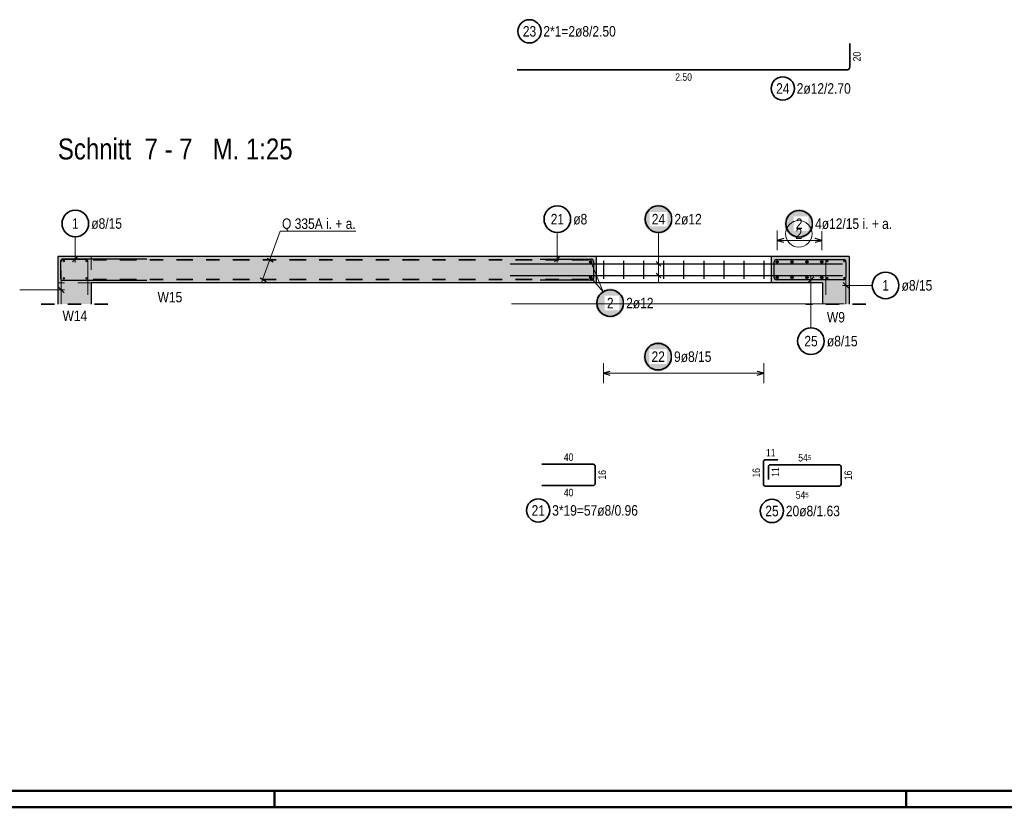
# Model space of a CAD drawing. Header units: millimetres. Extents: x -12.7 to 49.1, y -8.7 to 26.3.
# Tile 6 of 35: x 13.3 to 20.7, y 0 to 5.9. Entities that reach past the tile are written whole.
import ezdxf

# ---------------------------------------------------------------- set-up
doc = ezdxf.new("R2010")
doc.units = ezdxf.units.MM
doc.linetypes.add('DASHDOT', pattern=[1, 0.5, -0.25, 0, -0.25])
doc.linetypes.add('HIDDEN', pattern=[0.375, 0.25, -0.125])
doc.layers.add('nplo Bewehrung', color=7, linetype='Continuous', lineweight=20)
doc.styles.add('Arial Narrow', font='ARIALN.TTF')

msp = doc.modelspace()

# ---------------------------------------------------------------- hatches: boundary and pattern name
at = {"lineweight": 25, "true_color": 0xffffff}
for points in [[(18.2469, 4.4233), (18.2468, 4.4271), (18.2466, 4.4309), (18.2463, 4.4348), (18.2458, 4.4386), (18.2452, 4.4424), (18.2444, 4.4461), (18.2436, 4.4499), (18.2426, 4.4536), (18.2415, 4.4573), (18.2402, 4.4609), (18.2388, 4.4645), (18.2373, 4.468), (18.2357, 4.4715), (18.234, 4.4749), (18.2321, 4.4783), (18.2301, 4.4816), (18.228, 4.4848), (18.2258, 4.4879), (18.2235, 4.491), (18.2211, 4.494), (18.2186, 4.4969), (18.216, 4.4997), (18.2133, 4.5024), (18.2105, 4.505), (18.2076, 4.5075), (18.2046, 4.5099), (18.2015, 4.5123), (18.1984, 4.5145), (18.1951, 4.5165), (18.1919, 4.5185), (18.1885, 4.5204), (18.1851, 4.5221), (18.1816, 4.5238), (18.1781, 4.5253), (18.1745, 4.5266), (18.1708, 4.5279), (18.1672, 4.529), (18.1635, 4.53), (18.1597, 4.5309), (18.156, 4.5316), (18.1522, 4.5322), (18.1484, 4.5327), (18.1445, 4.533), (18.1407, 4.5332), (18.1369, 4.5333), (18.133, 4.5332), (18.1292, 4.533), (18.1254, 4.5327), (18.1215, 4.5322), (18.1178, 4.5316), (18.114, 4.5309), (18.1102, 4.53), (18.1065, 4.529), (18.1029, 4.5279), (18.0992, 4.5266), (18.0956, 4.5253), (18.0921, 4.5238), (18.0886, 4.5221), (18.0852, 4.5204), (18.0819, 4.5185), (18.0786, 4.5165), (18.0753, 4.5145), (18.0722, 4.5123), (18.0691, 4.5099), (18.0661, 4.5075), (18.0632, 4.505), (18.0604, 4.5024), (18.0577, 4.4997), (18.0551, 4.4969), (18.0526, 4.494), (18.0502, 4.491), (18.0479, 4.4879), (18.0457, 4.4848), (18.0436, 4.4816), (18.0416, 4.4783), (18.0397, 4.4749), (18.038, 4.4715), (18.0364, 4.468), (18.0349, 4.4645), (18.0335, 4.4609), (18.0322, 4.4573), (18.0311, 4.4536), (18.0301, 4.4499), (18.0293, 4.4461), (18.0285, 4.4424), (18.0279, 4.4386), (18.0275, 4.4348), (18.0271, 4.4309), (18.0269, 4.4271), (18.0269, 4.4233), (18.0269, 4.4194), (18.0271, 4.4156), (18.0275, 4.4118), (18.0279, 4.408), (18.0285, 4.4042), (18.0293, 4.4004), (18.0301, 4.3967), (18.0311, 4.3929), (18.0322, 4.3893), (18.0335, 4.3856), (18.0349, 4.3821), (18.0364, 4.3785), (18.038, 4.375), (18.0397, 4.3716), (18.0416, 4.3683), (18.0436, 4.365), (18.0457, 4.3618), (18.0479, 4.3586), (18.0502, 4.3555), (18.0526, 4.3526), (18.0551, 4.3497), (18.0577, 4.3469), (18.0604, 4.3441), (18.0632, 4.3415), (18.0661, 4.339), (18.0691, 4.3366), (18.0722, 4.3343), (18.0753, 4.3321), (18.0786, 4.33), (18.0819, 4.328), (18.0852, 4.3261), (18.0886, 4.3244), (18.0921, 4.3228), (18.0956, 4.3213), (18.0992, 4.3199), (18.1029, 4.3186), (18.1065, 4.3175), (18.1102, 4.3165), (18.114, 4.3157), (18.1178, 4.3149), (18.1215, 4.3143), (18.1254, 4.3139), (18.1292, 4.3135), (18.133, 4.3133), (18.1369, 4.3133), (18.1407, 4.3133), (18.1445, 4.3135), (18.1484, 4.3139), (18.1522, 4.3143), (18.156, 4.3149), (18.1597, 4.3157), (18.1635, 4.3165), (18.1672, 4.3175), (18.1708, 4.3186), (18.1745, 4.3199), (18.1781, 4.3213), (18.1816, 4.3228), (18.1851, 4.3244), (18.1885, 4.3261), (18.1919, 4.328), (18.1951, 4.33), (18.1984, 4.3321), (18.2015, 4.3343), (18.2046, 4.3366), (18.2076, 4.339), (18.2105, 4.3415), (18.2133, 4.3441), (18.216, 4.3469), (18.2186, 4.3497), (18.2211, 4.3526), (18.2235, 4.3555), (18.2258, 4.3586), (18.228, 4.3618), (18.2301, 4.365), (18.2321, 4.3683), (18.234, 4.3716), (18.2357, 4.375), (18.2373, 4.3785), (18.2388, 4.3821), (18.2402, 4.3856), (18.2415, 4.3893), (18.2426, 4.3929), (18.2436, 4.3967), (18.2444, 4.4004), (18.2452, 4.4042), (18.2458, 4.408), (18.2463, 4.4118), (18.2466, 4.4156)], [(19.3049, 4.389), (19.3049, 4.3928), (19.3047, 4.3967), (19.3043, 4.4005), (19.3039, 4.4043), (19.3033, 4.4081), (19.3025, 4.4119), (19.3017, 4.4156), (19.3007, 4.4193), (19.2996, 4.423), (19.2983, 4.4266), (19.2969, 4.4302), (19.2954, 4.4337), (19.2938, 4.4372), (19.2921, 4.4406), (19.2902, 4.444), (19.2882, 4.4473), (19.2861, 4.4505), (19.2839, 4.4537), (19.2816, 4.4567), (19.2792, 4.4597), (19.2767, 4.4626), (19.2741, 4.4654), (19.2714, 4.4681), (19.2685, 4.4707), (19.2656, 4.4733), (19.2627, 4.4757), (19.2596, 4.478), (19.2565, 4.4802), (19.2532, 4.4823), (19.2499, 4.4843), (19.2466, 4.4861), (19.2432, 4.4879), (19.2397, 4.4895), (19.2361, 4.491), (19.2326, 4.4924), (19.2289, 4.4936), (19.2253, 4.4947), (19.2216, 4.4957), (19.2178, 4.4966), (19.214, 4.4973), (19.2103, 4.4979), (19.2064, 4.4984), (19.2026, 4.4987), (19.1988, 4.4989), (19.1949, 4.499), (19.1911, 4.4989), (19.1873, 4.4987), (19.1834, 4.4984), (19.1796, 4.4979), (19.1758, 4.4973), (19.1721, 4.4966), (19.1683, 4.4957), (19.1646, 4.4947), (19.161, 4.4936), (19.1573, 4.4924), (19.1537, 4.491), (19.1502, 4.4895), (19.1467, 4.4879), (19.1433, 4.4861), (19.1399, 4.4843), (19.1367, 4.4823), (19.1334, 4.4802), (19.1303, 4.478), (19.1272, 4.4757), (19.1242, 4.4733), (19.1213, 4.4707), (19.1185, 4.4681), (19.1158, 4.4654), (19.1132, 4.4626), (19.1107, 4.4597), (19.1083, 4.4567), (19.106, 4.4537), (19.1037, 4.4505), (19.1017, 4.4473), (19.0997, 4.444), (19.0978, 4.4406), (19.0961, 4.4372), (19.0945, 4.4337), (19.093, 4.4302), (19.0916, 4.4266), (19.0903, 4.423), (19.0892, 4.4193), (19.0882, 4.4156), (19.0873, 4.4119), (19.0866, 4.4081), (19.086, 4.4043), (19.0855, 4.4005), (19.0852, 4.3967), (19.085, 4.3928), (19.0849, 4.389), (19.085, 4.3852), (19.0852, 4.3813), (19.0855, 4.3775), (19.086, 4.3737), (19.0866, 4.3699), (19.0873, 4.3661), (19.0882, 4.3624), (19.0892, 4.3587), (19.0903, 4.355), (19.0916, 4.3514), (19.093, 4.3478), (19.0945, 4.3443), (19.0961, 4.3408), (19.0978, 4.3374), (19.0997, 4.334), (19.1017, 4.3307), (19.1037, 4.3275), (19.106, 4.3243), (19.1083, 4.3213), (19.1107, 4.3183), (19.1132, 4.3154), (19.1158, 4.3126), (19.1185, 4.3099), (19.1213, 4.3073), (19.1242, 4.3047), (19.1272, 4.3023), (19.1303, 4.3), (19.1334, 4.2978), (19.1367, 4.2957), (19.1399, 4.2937), (19.1433, 4.2919), (19.1467, 4.2901), (19.1502, 4.2885), (19.1537, 4.287), (19.1573, 4.2856), (19.161, 4.2844), (19.1646, 4.2833), (19.1683, 4.2823), (19.1721, 4.2814), (19.1758, 4.2807), (19.1796, 4.2801), (19.1834, 4.2796), (19.1873, 4.2793), (19.1911, 4.2791), (19.1949, 4.279), (19.1988, 4.2791), (19.2026, 4.2793), (19.2064, 4.2796), (19.2103, 4.2801), (19.214, 4.2807), (19.2178, 4.2814), (19.2216, 4.2823), (19.2253, 4.2833), (19.2289, 4.2844), (19.2326, 4.2856), (19.2361, 4.287), (19.2397, 4.2885), (19.2432, 4.2901), (19.2466, 4.2919), (19.2499, 4.2937), (19.2532, 4.2957), (19.2565, 4.2978), (19.2596, 4.3), (19.2627, 4.3023), (19.2656, 4.3047), (19.2685, 4.3073), (19.2714, 4.3099), (19.2741, 4.3126), (19.2767, 4.3154), (19.2792, 4.3183), (19.2816, 4.3213), (19.2839, 4.3243), (19.2861, 4.3275), (19.2882, 4.3307), (19.2902, 4.334), (19.2921, 4.3374), (19.2938, 4.3408), (19.2954, 4.3443), (19.2969, 4.3478), (19.2983, 4.3514), (19.2996, 4.355), (19.3007, 4.3587), (19.3017, 4.3624), (19.3025, 4.3661), (19.3033, 4.3699), (19.3039, 4.3737), (19.3043, 4.3775), (19.3047, 4.3813)], [(18.2445, 3.389), (18.2444, 3.3928), (18.2442, 3.3967), (18.2439, 3.4005), (18.2434, 3.4043), (18.2428, 3.4081), (18.2421, 3.4119), (18.2412, 3.4156), (18.2402, 3.4193), (18.2391, 3.423), (18.2379, 3.4266), (18.2365, 3.4302), (18.235, 3.4337), (18.2334, 3.4372), (18.2316, 3.4406), (18.2298, 3.444), (18.2278, 3.4473), (18.2257, 3.4505), (18.2235, 3.4537), (18.2212, 3.4567), (18.2188, 3.4597), (18.2162, 3.4626), (18.2136, 3.4654), (18.2109, 3.4681), (18.2081, 3.4707), (18.2052, 3.4733), (18.2022, 3.4757), (18.1991, 3.478), (18.196, 3.4802), (18.1928, 3.4823), (18.1895, 3.4843), (18.1861, 3.4861), (18.1827, 3.4879), (18.1792, 3.4895), (18.1757, 3.491), (18.1721, 3.4924), (18.1685, 3.4936), (18.1648, 3.4947), (18.1611, 3.4957), (18.1574, 3.4966), (18.1536, 3.4973), (18.1498, 3.4979), (18.146, 3.4984), (18.1422, 3.4987), (18.1383, 3.4989), (18.1345, 3.499), (18.1306, 3.4989), (18.1268, 3.4987), (18.123, 3.4984), (18.1192, 3.4979), (18.1154, 3.4973), (18.1116, 3.4966), (18.1079, 3.4957), (18.1042, 3.4947), (18.1005, 3.4936), (18.0969, 3.4924), (18.0933, 3.491), (18.0897, 3.4895), (18.0863, 3.4879), (18.0828, 3.4861), (18.0795, 3.4843), (18.0762, 3.4823), (18.073, 3.4802), (18.0698, 3.478), (18.0668, 3.4757), (18.0638, 3.4733), (18.0609, 3.4707), (18.0581, 3.4681), (18.0554, 3.4654), (18.0527, 3.4626), (18.0502, 3.4597), (18.0478, 3.4567), (18.0455, 3.4537), (18.0433, 3.4505), (18.0412, 3.4473), (18.0392, 3.444), (18.0374, 3.4406), (18.0356, 3.4372), (18.034, 3.4337), (18.0325, 3.4302), (18.0311, 3.4266), (18.0299, 3.423), (18.0287, 3.4193), (18.0278, 3.4156), (18.0269, 3.4119), (18.0262, 3.4081), (18.0256, 3.4043), (18.0251, 3.4005), (18.0248, 3.3967), (18.0246, 3.3928), (18.0245, 3.389), (18.0246, 3.3852), (18.0248, 3.3813), (18.0251, 3.3775), (18.0256, 3.3737), (18.0262, 3.3699), (18.0269, 3.3661), (18.0278, 3.3624), (18.0287, 3.3587), (18.0299, 3.355), (18.0311, 3.3514), (18.0325, 3.3478), (18.034, 3.3443), (18.0356, 3.3408), (18.0374, 3.3374), (18.0392, 3.334), (18.0412, 3.3307), (18.0433, 3.3275), (18.0455, 3.3243), (18.0478, 3.3213), (18.0502, 3.3183), (18.0527, 3.3154), (18.0554, 3.3126), (18.0581, 3.3099), (18.0609, 3.3073), (18.0638, 3.3047), (18.0668, 3.3023), (18.0698, 3.3), (18.073, 3.2978), (18.0762, 3.2957), (18.0795, 3.2937), (18.0828, 3.2919), (18.0863, 3.2901), (18.0897, 3.2885), (18.0933, 3.287), (18.0969, 3.2856), (18.1005, 3.2844), (18.1042, 3.2833), (18.1079, 3.2823), (18.1116, 3.2814), (18.1154, 3.2807), (18.1192, 3.2801), (18.123, 3.2796), (18.1268, 3.2793), (18.1306, 3.2791), (18.1345, 3.279), (18.1383, 3.2791), (18.1422, 3.2793), (18.146, 3.2796), (18.1498, 3.2801), (18.1536, 3.2807), (18.1574, 3.2814), (18.1611, 3.2823), (18.1648, 3.2833), (18.1685, 3.2844), (18.1721, 3.2856), (18.1757, 3.287), (18.1792, 3.2885), (18.1827, 3.2901), (18.1861, 3.2919), (18.1895, 3.2937), (18.1928, 3.2957), (18.196, 3.2978), (18.1991, 3.3), (18.2022, 3.3023), (18.2052, 3.3047), (18.2081, 3.3073), (18.2109, 3.3099), (18.2136, 3.3126), (18.2162, 3.3154), (18.2188, 3.3183), (18.2212, 3.3213), (18.2235, 3.3243), (18.2257, 3.3275), (18.2278, 3.3307), (18.2298, 3.334), (18.2316, 3.3374), (18.2334, 3.3408), (18.235, 3.3443), (18.2365, 3.3478), (18.2379, 3.3514), (18.2391, 3.355), (18.2402, 3.3587), (18.2412, 3.3624), (18.2421, 3.3661), (18.2428, 3.3699), (18.2434, 3.3737), (18.2439, 3.3775), (18.2442, 3.3813)]]:
    msp.add_hatch(color=7, dxfattribs=at).paths.add_polyline_path(points)
at = {"lineweight": 13, "true_color": 0xd7ffd7}
for points in [[(13.8712, 4.1433), (13.8712, 3.7847), (13.6212, 3.7847), (13.6212, 4.1433)], [(17.6688, 3.9433), (13.8712, 3.9433), (13.8712, 4.1433), (17.6688, 4.1433)], [(19.3712, 4.1433), (19.3712, 3.9433), (18.9838, 3.9433), (18.9838, 4.1433)], [(19.5712, 4.1433), (19.5712, 3.7847), (19.3712, 3.7847), (19.3712, 4.1433)]]:
    msp.add_hatch(color=254, dxfattribs=at).paths.add_polyline_path(points)
at = {"lineweight": 50, "true_color": 0xffffff}
msp.add_hatch(color=7, dxfattribs=at).paths.add_polyline_path([(17.8844, 3.7922), (17.8843, 3.7961), (17.8841, 3.7999), (17.8838, 3.8037), (17.8833, 3.8075), (17.8827, 3.8113), (17.882, 3.8151), (17.8811, 3.8188), (17.8801, 3.8225), (17.879, 3.8262), (17.8777, 3.8299), (17.8764, 3.8334), (17.8749, 3.837), (17.8732, 3.8405), (17.8715, 3.8439), (17.8696, 3.8472), (17.8677, 3.8505), (17.8656, 3.8537), (17.8634, 3.8569), (17.8611, 3.86), (17.8586, 3.8629), (17.8561, 3.8658), (17.8535, 3.8686), (17.8508, 3.8714), (17.848, 3.874), (17.8451, 3.8765), (17.8421, 3.8789), (17.839, 3.8812), (17.8359, 3.8834), (17.8327, 3.8855), (17.8294, 3.8875), (17.826, 3.8894), (17.8226, 3.8911), (17.8191, 3.8927), (17.8156, 3.8942), (17.812, 3.8956), (17.8084, 3.8968), (17.8047, 3.898), (17.801, 3.899), (17.7972, 3.8998), (17.7935, 3.9006), (17.7897, 3.9012), (17.7859, 3.9016), (17.782, 3.902), (17.7782, 3.9022), (17.7744, 3.9022), (17.7705, 3.9022), (17.7667, 3.902), (17.7629, 3.9016), (17.7591, 3.9012), (17.7553, 3.9006), (17.7515, 3.8998), (17.7478, 3.899), (17.7441, 3.898), (17.7404, 3.8968), (17.7367, 3.8956), (17.7332, 3.8942), (17.7296, 3.8927), (17.7262, 3.8911), (17.7227, 3.8894), (17.7194, 3.8875), (17.7161, 3.8855), (17.7129, 3.8834), (17.7097, 3.8812), (17.7066, 3.8789), (17.7037, 3.8765), (17.7008, 3.874), (17.698, 3.8714), (17.6952, 3.8686), (17.6926, 3.8658), (17.6901, 3.8629), (17.6877, 3.86), (17.6854, 3.8569), (17.6832, 3.8537), (17.6811, 3.8505), (17.6791, 3.8472), (17.6772, 3.8439), (17.6755, 3.8405), (17.6739, 3.837), (17.6724, 3.8334), (17.671, 3.8299), (17.6698, 3.8262), (17.6686, 3.8225), (17.6676, 3.8188), (17.6668, 3.8151), (17.666, 3.8113), (17.6654, 3.8075), (17.665, 3.8037), (17.6646, 3.7999), (17.6644, 3.7961), (17.6644, 3.7922), (17.6644, 3.7884), (17.6646, 3.7846), (17.665, 3.7807), (17.6654, 3.7769), (17.666, 3.7731), (17.6668, 3.7694), (17.6676, 3.7656), (17.6686, 3.7619), (17.6698, 3.7582), (17.671, 3.7546), (17.6724, 3.751), (17.6739, 3.7475), (17.6755, 3.744), (17.6772, 3.7406), (17.6791, 3.7372), (17.6811, 3.7339), (17.6832, 3.7307), (17.6854, 3.7276), (17.6877, 3.7245), (17.6901, 3.7215), (17.6926, 3.7186), (17.6952, 3.7158), (17.698, 3.7131), (17.7008, 3.7105), (17.7037, 3.708), (17.7066, 3.7055), (17.7097, 3.7032), (17.7129, 3.701), (17.7161, 3.6989), (17.7194, 3.697), (17.7227, 3.6951), (17.7262, 3.6934), (17.7296, 3.6917), (17.7332, 3.6902), (17.7367, 3.6889), (17.7404, 3.6876), (17.7441, 3.6865), (17.7478, 3.6855), (17.7515, 3.6846), (17.7553, 3.6839), (17.7591, 3.6833), (17.7629, 3.6828), (17.7667, 3.6825), (17.7705, 3.6823), (17.7744, 3.6822), (17.7782, 3.6823), (17.782, 3.6825), (17.7859, 3.6828), (17.7897, 3.6833), (17.7935, 3.6839), (17.7972, 3.6846), (17.801, 3.6855), (17.8047, 3.6865), (17.8084, 3.6876), (17.812, 3.6889), (17.8156, 3.6902), (17.8191, 3.6917), (17.8226, 3.6934), (17.826, 3.6951), (17.8294, 3.697), (17.8327, 3.6989), (17.8359, 3.701), (17.839, 3.7032), (17.8421, 3.7055), (17.8451, 3.708), (17.848, 3.7105), (17.8508, 3.7131), (17.8535, 3.7158), (17.8561, 3.7186), (17.8586, 3.7215), (17.8611, 3.7245), (17.8634, 3.7276), (17.8656, 3.7307), (17.8677, 3.7339), (17.8696, 3.7372), (17.8715, 3.7406), (17.8732, 3.744), (17.8749, 3.7475), (17.8764, 3.751), (17.8777, 3.7546), (17.879, 3.7582), (17.8801, 3.7619), (17.8811, 3.7656), (17.882, 3.7694), (17.8827, 3.7731), (17.8833, 3.7769), (17.8838, 3.7807), (17.8841, 3.7846)])

# ---------------------------------------------------------------- linework, layer by layer
at = {"color": 2, "linetype": 'Continuous', "lineweight": 35}
for p, q in [((19.5755, 5.7454), (19.5755, 5.5694)), ((19.5515, 5.5454), (17.0755, 5.5454)), ((18.9259, 2.4322), (18.9259, 2.5977)), ((18.9419, 2.6137), (19.0359, 2.6137)), ((17.2613, 2.5802), (17.6453, 2.5802)), ((17.6613, 2.5642), (17.6613, 2.4362)), ((18.9634, 2.4662), (18.9634, 2.5602)), ((18.9794, 2.5762), (19.4948, 2.5762)), ((19.5108, 2.5602), (19.5108, 2.4322)), ((17.6453, 2.4202), (17.2613, 2.4202)), ((19.4948, 2.4162), (18.9419, 2.4162))]:
    msp.add_line(p, q, dxfattribs=at)
at = {"color": 5, "linetype": 'Continuous', "lineweight": 18}
for p, q in [((15.2928, 4.3321), (15.1511, 3.9473)), ((15.8616, 4.3321), (15.2928, 4.3321)), ((17.3768, 4.3233), (17.3768, 4.0983)), ((18.1369, 4.3233), (18.1369, 4.1373)), ((19.0298, 4.339), (19.0298, 4.189)), ((19.3652, 4.189), (19.3652, 4.339)), ((13.7524, 4.2904), (13.7524, 4.0983)), ((19.3652, 4.264), (19.0298, 4.264)), ((17.6278, 4.1023), (17.7224, 3.8776)), ((18.2119, 4.0873), (18.0619, 4.0873)), ((18.1369, 4.1373), (18.1369, 3.9493)), ((18.2119, 3.9993), (18.0619, 3.9993)), ((17.6278, 3.9843), (17.7224, 3.8776)), ((19.2837, 3.6061), (19.2837, 3.9923)), ((19.7454, 3.9252), (19.5222, 3.9252)), ((13.3341, 3.8911), (13.6702, 3.8911)), ((17.7228, 3.339), (17.7228, 3.189)), ((18.9298, 3.189), (18.9298, 3.339)), ((18.9298, 3.264), (17.7228, 3.264))]:
    msp.add_line(p, q, dxfattribs=at)
at = {"color": 3, "linetype": 'Continuous', "lineweight": 25}
for p, q in [((19.0798, 4.2774), (19.0298, 4.264)), ((19.0298, 4.264), (19.0798, 4.2506)), ((19.3652, 4.264), (19.3152, 4.2774)), ((19.3152, 4.2506), (19.3652, 4.264)), ((13.8712, 4.1433), (13.6212, 4.1433)), ((13.6212, 4.1433), (13.6212, 3.7847)), ((13.6412, 4.1073), (13.6412, 3.9793)), ((14.2912, 4.1233), (13.6572, 4.1233)), ((13.7303, 4.1012), (13.7745, 4.1454)), ((17.6688, 4.1433), (13.8712, 4.1433)), ((15.1953, 4.1291), (15.2405, 4.1027)), ((17.0212, 4.0873), (19.5212, 4.0873)), ((17.2488, 4.1233), (17.6328, 4.1233)), ((17.3547, 4.1012), (17.3989, 4.1454)), ((17.6488, 4.1073), (17.6488, 3.9793)), ((18.9838, 4.1433), (17.6688, 4.1433)), ((17.6688, 4.1433), (17.6688, 3.9433)), ((17.7228, 4.1103), (17.7228, 3.9753)), ((17.8737, 4.1103), (17.8737, 3.9753)), ((18.0245, 4.1103), (18.0245, 3.9753)), ((18.1545, 4.0696), (18.1192, 4.1049)), ((18.1754, 4.1103), (18.1754, 3.9753)), ((18.3263, 4.1103), (18.3263, 3.9753)), ((18.4772, 4.1103), (18.4772, 3.9753)), ((18.628, 4.1103), (18.628, 3.9753)), ((18.7789, 4.1103), (18.7789, 3.9753)), ((18.9298, 4.1103), (18.9298, 3.9753)), ((19.3712, 4.1433), (18.9838, 4.1433)), ((18.9838, 4.1433), (18.9838, 3.9433)), ((19.0078, 3.9833), (19.0078, 4.1033)), ((19.0238, 4.1193), (19.5312, 4.1193)), ((19.5712, 4.1433), (19.3712, 4.1433)), ((19.5472, 4.1033), (19.5472, 3.9833)), ((19.5472, 4.0733), (19.5472, 3.9833)), ((19.5712, 4.1433), (19.5712, 3.7847)), ((17.0212, 3.9993), (19.5212, 3.9993)), ((18.1545, 3.9816), (18.1192, 4.0169)), ((13.6572, 3.9633), (14.2912, 3.9633)), ((17.6688, 3.9433), (13.8712, 3.9433)), ((13.8712, 3.9433), (13.8712, 3.7847)), ((15.1428, 3.9826), (15.1866, 3.9548)), ((17.6328, 3.9633), (17.2488, 3.9633)), ((18.9838, 3.9433), (17.6688, 3.9433)), ((19.3712, 3.9433), (18.9838, 3.9433)), ((19.5312, 3.9673), (19.0238, 3.9673)), ((19.3058, 3.9894), (19.2616, 3.9452)), ((19.3712, 3.9433), (19.3712, 3.7847)), ((19.5312, 3.9673), (19.4412, 3.9673)), ((19.5251, 3.9473), (19.5693, 3.9032)), ((13.6673, 3.869), (13.6231, 3.9132)), ((17.7728, 3.2774), (17.7228, 3.264)), ((17.7228, 3.264), (17.7728, 3.2506)), ((18.9298, 3.264), (18.8798, 3.2774)), ((18.8798, 3.2506), (18.9298, 3.264))]:
    msp.add_line(p, q, dxfattribs=at)
at = {"color": 6, "linetype": 'HIDDEN', "lineweight": 13}
for p, q in [((13.6452, 3.7847), (13.6452, 4.1033)), ((13.6612, 4.1193), (13.8312, 4.1193)), ((13.8472, 4.1033), (13.8472, 3.7847)), ((19.3952, 4.1033), (19.3952, 3.7847)), ((19.5312, 4.1193), (19.4112, 4.1193)), ((19.5472, 3.7847), (19.5472, 4.1033))]:
    msp.add_line(p, q, dxfattribs=at)
at = {"color": 9, "linetype": 'HIDDEN', "lineweight": 0, "ltscale": 0.25}
for p, q in [((13.8712, 4.1433), (13.8712, 3.9433)), ((13.8712, 3.9433), (13.6212, 3.9433))]:
    msp.add_line(p, q, dxfattribs=at)
at = {"color": 2, "linetype": 'DASHDOT', "lineweight": 35, "ltscale": 0.25}
for p, q in [((17.612, 4.1183), (13.8712, 4.1183)), ((17.612, 3.9683), (13.8712, 3.9683))]:
    msp.add_line(p, q, dxfattribs=at)
at = {"color": 2, "linetype": 'HIDDEN', "lineweight": 35, "ltscale": 0.25}
for p, q in [((13.9962, 3.7847), (13.4962, 3.7847)), ((19.6962, 3.7847), (19.2462, 3.7847))]:
    msp.add_line(p, q, dxfattribs=at)
at = {"color": 4, "linetype": 'Continuous', "lineweight": 50}
for p, q in [((0.5, 0.125), (43.625, 0.125)), ((15.25, 0), (15.25, 0.125)), ((20, 0), (20, 0.125)), ((0, 0), (43.75, 0))]:
    msp.add_line(p, q, dxfattribs=at)
at = {"color": 2, "linetype": 'Continuous', "lineweight": 35}
for centre, radius in [((17.1669, 5.8359), 0.0875), ((19.0718, 5.4062), 0.0875), ((17.3768, 4.4233), 0.1), ((18.1369, 4.4233), 0.1), ((13.7524, 4.3904), 0.1), ((19.1949, 4.389), 0.1), ((19.8454, 3.9252), 0.1), ((17.7744, 3.7922), 0.1), ((19.2837, 3.5061), 0.1), ((18.1345, 3.389), 0.1), ((17.2332, 2.2327), 0.0875), ((18.9903, 2.2287), 0.0875)]:
    msp.add_circle(centre, radius, dxfattribs=at)
at = {"color": 4, "linetype": 'Continuous', "lineweight": 50}
for centre, radius in [((17.6278, 4.1023), 0.006), ((17.6278, 4.1023), 0.006), ((17.6278, 4.1023), 0.0054), ((17.6278, 4.1023), 0.0042), ((17.6278, 4.1023), 0.003), ((17.6278, 4.1023), 0.0018), ((17.6278, 4.1023), 0.0006), ((19.0298, 4.1023), 0.006), ((19.0298, 4.1023), 0.006), ((19.0298, 4.1023), 0.0054), ((19.0298, 4.1023), 0.0042), ((19.0298, 4.1023), 0.003), ((19.0298, 4.1023), 0.0018), ((19.0298, 4.1023), 0.0006), ((19.1416, 4.1023), 0.006), ((19.1416, 4.1023), 0.006), ((19.1416, 4.1023), 0.0054), ((19.1416, 4.1023), 0.0042), ((19.1416, 4.1023), 0.003), ((19.1416, 4.1023), 0.0018), ((19.1416, 4.1023), 0.0006), ((19.2534, 4.1023), 0.006), ((19.2534, 4.1023), 0.006), ((19.2534, 4.1023), 0.0054), ((19.2534, 4.1023), 0.0042), ((19.2534, 4.1023), 0.003), ((19.2534, 4.1023), 0.0018), ((19.2534, 4.1023), 0.0006), ((19.3652, 4.1023), 0.006), ((19.3652, 4.1023), 0.006), ((19.3652, 4.1023), 0.0054), ((19.3652, 4.1023), 0.0042), ((19.3652, 4.1023), 0.003), ((19.3652, 4.1023), 0.0018), ((19.3652, 4.1023), 0.0006), ((17.6278, 3.9843), 0.006), ((17.6278, 3.9843), 0.006), ((17.6278, 3.9843), 0.0054), ((17.6278, 3.9843), 0.0042), ((17.6278, 3.9843), 0.003), ((17.6278, 3.9843), 0.0018), ((17.6278, 3.9843), 0.0006), ((19.0298, 3.9843), 0.006), ((19.0298, 3.9843), 0.006), ((19.0298, 3.9843), 0.0054), ((19.0298, 3.9843), 0.0042), ((19.0298, 3.9843), 0.003), ((19.0298, 3.9843), 0.0018), ((19.0298, 3.9843), 0.0006), ((19.1416, 3.9843), 0.006), ((19.1416, 3.9843), 0.006), ((19.1416, 3.9843), 0.0054), ((19.1416, 3.9843), 0.0042), ((19.1416, 3.9843), 0.003), ((19.1416, 3.9843), 0.0018), ((19.1416, 3.9843), 0.0006), ((19.2534, 3.9843), 0.006), ((19.2534, 3.9843), 0.006), ((19.2534, 3.9843), 0.0054), ((19.2534, 3.9843), 0.0042), ((19.2534, 3.9843), 0.003), ((19.2534, 3.9843), 0.0018), ((19.2534, 3.9843), 0.0006), ((19.3652, 3.9843), 0.006), ((19.3652, 3.9843), 0.006), ((19.3652, 3.9843), 0.0054), ((19.3652, 3.9843), 0.0042), ((19.3652, 3.9843), 0.003), ((19.3652, 3.9843), 0.0018), ((19.3652, 3.9843), 0.0006)]:
    msp.add_circle(centre, radius, dxfattribs=at)
at = {"color": 9, "linetype": 'Continuous', "lineweight": 0}
for centre in [(18.9838, 4.1433), (19.3712, 4.1433)]:
    msp.add_circle(centre, 0.00111, dxfattribs=at)
at = {"color": 2, "linetype": 'Continuous', "lineweight": 35}
for centre, radius, start, end in [((19.5515, 5.5694), 0.024, 270, 0), ((18.9419, 2.5977), 0.016, 90, 180), ((17.6453, 2.5642), 0.016, 0, 90), ((18.9794, 2.5602), 0.016, 90, 180), ((19.4948, 2.5602), 0.016, 0, 90), ((17.6453, 2.4362), 0.016, 270, 0), ((18.9419, 2.4322), 0.016, 180, 270), ((19.4948, 2.4322), 0.016, 270, 0)]:
    msp.add_arc(centre, radius, start, end, dxfattribs=at)
at = {"color": 3, "linetype": 'Continuous', "lineweight": 25}
for centre, start, end in [((13.6572, 4.1073), 90, 180), ((17.6328, 4.1073), 0, 90), ((19.0238, 4.1033), 90, 180), ((19.5312, 4.1033), 0, 90), ((13.6572, 3.9793), 180, 270), ((17.6328, 3.9793), 270, 0), ((19.0238, 3.9833), 180, 270), ((19.5312, 3.9833), 270, 0), ((19.5312, 3.9833), 270, 0)]:
    msp.add_arc(centre, 0.016, start, end, dxfattribs=at)
at = {"color": 6, "linetype": 'HIDDEN', "lineweight": 13}
for centre, start, end in [((13.6612, 4.1033), 90, 180), ((13.8312, 4.1033), 0, 90), ((19.4112, 4.1033), 90, 180), ((19.5312, 4.1033), 0, 90)]:
    msp.add_arc(centre, 0.016, start, end, dxfattribs=at)
at = {"layer": 'nplo Bewehrung', "color": 9, "linetype": 'Continuous', "lineweight": 0}
for centre in [(13.6662, 4.1083), (13.6662, 4.1083), (13.8362, 4.1083), (13.8362, 4.1083), (19.4072, 4.1073), (19.4072, 4.1073), (19.5352, 4.1077), (19.5352, 4.1077), (13.6662, 3.9783), (13.6662, 3.9783), (13.8362, 3.9783), (13.8362, 3.9783), (19.4072, 3.9793), (19.4072, 3.9793), (19.5352, 3.9793), (19.5352, 3.9793)]:
    msp.add_circle(centre, 0.006, dxfattribs=at)

# ---------------------------------------------------------------- texts
at = {"color": 1, "lineweight": 70, "style": 'Arial Narrow'}
msp.add_text('Schnitt  7 - 7   M. 1:25', height=0.1575, dxfattribs=at).set_placement((13.6212, 4.8723))
at = {"color": 2, "lineweight": 35, "style": 'Arial Narrow'}
for s, p in [('Q 335A i. + a.', (15.3067, 4.3501)), ('W15', (14.371, 3.7977)), ('W14', (13.6563, 3.6573)), ('W9', (19.4041, 3.6462))]:
    msp.add_text(s, height=0.07875, dxfattribs=at).set_placement(p)
at = {"color": 2, "lineweight": 35, "attachment_point": 1, "line_spacing_factor": 0.9, "style": 'Arial Narrow'}
for s, insert, char_height in [('23', (17.1173, 5.8753), 0.07875), ('2*1=2ø8/2.50', (17.2719, 5.8753), 0.07875), ('24', (19.0222, 5.4456), 0.07875), ('2ø12/2.70', (19.1768, 5.4456), 0.07875), ('21', (17.3272, 4.4626), 0.07875), ('ø8', (17.4968, 4.4626), 0.07875), ('1', (13.7276, 4.4298), 0.0788), ('ø8/15', (13.8724, 4.4298), 0.07875), ('1', (19.8206, 3.9646), 0.0788), ('ø8/15', (19.9654, 3.9646), 0.07875), ('25', (19.2341, 3.5455), 0.07875), ('ø8/15', (19.4037, 3.5455), 0.07875), ('21', (17.1835, 2.2721), 0.07875), ('3*19=57ø8/0.96', (17.3382, 2.2721), 0.07875), ('25', (18.9406, 2.268), 0.07875), ('20ø8/1.63', (19.0953, 2.268), 0.07875)]:
    msp.add_mtext(s, dxfattribs=dict(at, insert=insert, char_height=char_height))
at = {"color": 3, "lineweight": 25, "char_height": 0.05625, "attachment_point": 1, "rotation": 90, "line_spacing_factor": 0.9, "style": 'Arial Narrow'}
for s, insert in [('20', (19.6005, 5.61)), ('16', (17.6863, 2.4648)), ('16', (18.8447, 2.4795)), ('11', (18.9884, 2.4857)), ('16', (19.5358, 2.4607))]:
    msp.add_mtext(s, dxfattribs=dict(at, insert=insert))
at = {"color": 3, "lineweight": 25, "char_height": 0.05625, "attachment_point": 1, "line_spacing_factor": 0.9, "style": 'Arial Narrow'}
for s, insert in [('2.50', (18.2636, 5.5204)), ('11', (18.9455, 2.6949)), ('40', (17.4258, 2.6615)), ('54{\\A1;\\H.6x;\\S5;}', (19.1884, 2.6574)), ('40', (17.4258, 2.3952)), ('54{\\A1;\\H.6x;\\S5;}', (19.1696, 2.3771))]:
    msp.add_mtext(s, dxfattribs=dict(at, insert=insert))

# ---------------------------------------------------------------- next in the draw order: texts
at = {"color": 2, "lineweight": 35, "attachment_point": 1, "line_spacing_factor": 0.9, "style": 'Arial Narrow', "bg_fill": 3, "box_fill_scale": 1.2, "bg_fill_color": 256, "bg_fill_true_color": 13158600, "bg_fill_transparency": 0}
for s, insert, char_height in [('24', (18.0872, 4.4626), 0.07875), ('2ø12', (18.2569, 4.4626), 0.07875), ('2', (19.1701, 4.4284), 0.0788), ('4ø12/15 i. + a.', (19.3149, 4.4284), 0.07875), ('2', (17.7496, 3.8316), 0.0788), ('2ø12', (17.8944, 3.8316), 0.07875), ('22', (18.0849, 3.4284), 0.07875), ('9ø8/15', (18.2545, 3.4284), 0.07875)]:
    msp.add_mtext(s, dxfattribs=dict(at, insert=insert, char_height=char_height))

# ---------------------------------------------------------------- next in the draw order: linework, layer by layer
at = {"color": 9, "linetype": 'Continuous', "lineweight": 0}
msp.add_circle((19.1926, 4.3131), 0.1, dxfattribs=at)
at = {"layer": 'nplo Bewehrung', "color": 9, "linetype": 'Continuous', "lineweight": 0}
msp.add_line((17.0332, 3.787), (19.5332, 3.787), dxfattribs=at)

# ---------------------------------------------------------------- next in the draw order: texts
at = {"color": 9, "lineweight": 0, "insert": (19.1678, 4.3525), "char_height": 0.0788, "attachment_point": 1, "line_spacing_factor": 0.9, "style": 'Arial Narrow'}
msp.add_mtext('2', dxfattribs=at)

doc.saveas('drawing.dxf')
